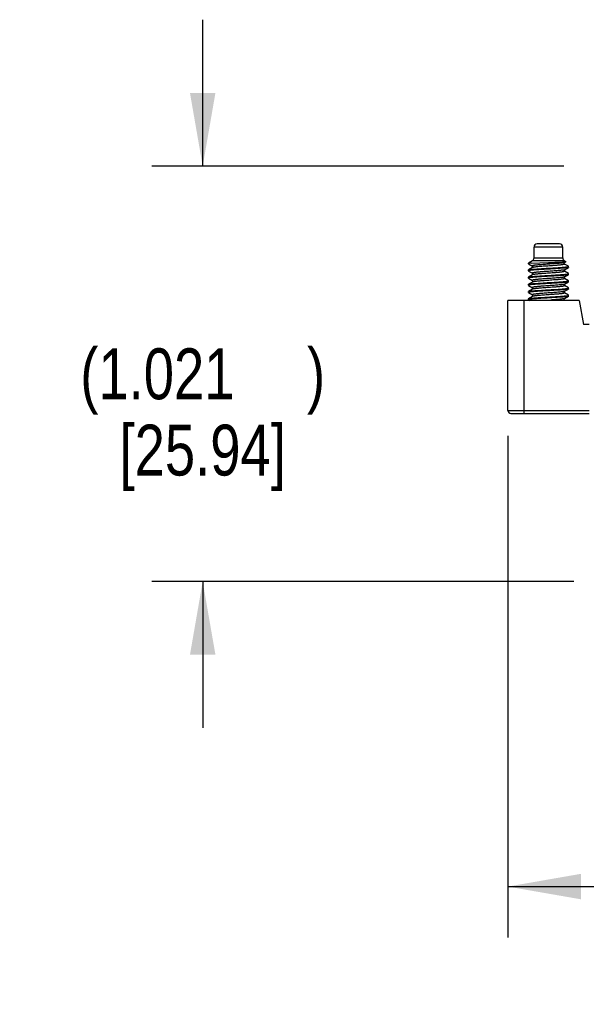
# Model space of a CAD drawing. Header units: inches. Extents: x 0.2 to 16.8, y 0.1 to 10.8.
# Tile 5 of 28: x 5.3 to 6.7, y 7 to 9.4. Entities that reach past the tile are written whole.
import ezdxf

# ---------------------------------------------------------------- set-up
doc = ezdxf.new("R2010")
doc.units = ezdxf.units.IN
doc.header["$LTSCALE"] = 0.935
doc.header["$MEASUREMENT"] = 0
doc.layers.get('0').update_dxf_attribs({"linetype": 'CONTINUOUS'})
doc.layers.add('DIMENSIONS', color=7, linetype='CONTINUOUS')
doc.styles.get("Standard").update_dxf_attribs({"font": 'txt', "width": 0.8})
doc.dimstyles.new('DIMSTYLE_1', dxfattribs={"dimtxt": 0.125, "dimasz": 0.18, "dimexe": 0.125, "dimexo": 0.0625, "dimgap": 0.0625, "dimtad": 0, "dimtih": 1, "dimtoh": 1, "dimdec": 3, "dimzin": 4, "dimdsep": 46, "dimtxsty": 'STANDARD', "dimblk": '_FILLED', "dimblk1": '_FILLED', "dimblk2": '_FILLED', "dimcen": 0.09, "dimadec": 0, "dimazin": 0, "dimtp": 0.01, "dimtm": 0.01, "dimtfac": 1, "dimtdec": 3, "dimtofl": 0, "dimtmove": 0, "dimatfit": 3, "dimldrblk": '_FILLED', "dimfxl": 1, "dimtolj": 1, "dimtzin": 4, "dimarcsym": 0})

# ---------------------------------------------------------------- blocks, each defined once
blk = doc.blocks.new('_FILLED')
at = {"color": 0, "linetype": 'BYBLOCK'}
blk.add_solid([(0, 0), (-1, 0.174), (-1, -0.174)], dxfattribs=at)
blk = doc.blocks.new('*D4')
at = {"layer": 'DIMENSIONS', "color": 2, "linetype": 'CONTINUOUS'}
for p, q in [((6.5058, 8.427), (6.5058, 7.1938)), ((8.9058, 8.427), (8.9058, 7.1938)), ((6.5058, 7.3188), (7.1933, 7.3188)), ((8.9058, 7.3188), (8.2183, 7.3188))]:
    blk.add_line(p, q, dxfattribs=at)
at = {"layer": 'DIMENSIONS', "color": 2, "linetype": 'CONTINUOUS', "xscale": 0.18, "yscale": 0.18, "zscale": 0.18, "rotation": 180}
blk.add_blockref('_FILLED', (6.5058, 7.3188), dxfattribs=at)
at = {"layer": 'DIMENSIONS', "color": 2, "linetype": 'CONTINUOUS', "xscale": 0.18, "yscale": 0.18, "zscale": 0.18}
blk.add_blockref('_FILLED', (8.9058, 7.3188), dxfattribs=at)
at = {"layer": 'DIMENSIONS', "color": 2, "linetype": 'CONTINUOUS', "insert": (7.7058, 7.3813), "char_height": 0.125, "width": 0.9, "attachment_point": 2, "line_spacing_factor": 0.9}
blk.add_mtext('(2.400{\\Ftxt.shx;\\W1.600000;\\H0.125000; })\\P[60.96]', dxfattribs=at)
blk = doc.blocks.new('*D5')
at = {"layer": 'DIMENSIONS', "color": 2, "linetype": 'CONTINUOUS'}
for p, q in [((5.7558, 9.0899), (5.7558, 9.4499)), ((6.6433, 9.0899), (5.6308, 9.0899)), ((6.6685, 8.0688), (5.6308, 8.0688)), ((5.7558, 8.0688), (5.7558, 7.7088))]:
    blk.add_line(p, q, dxfattribs=at)
at = {"layer": 'DIMENSIONS', "color": 2, "linetype": 'CONTINUOUS', "xscale": 0.18, "yscale": 0.18, "zscale": 0.18}
for p, rotation in [((5.7558, 9.0899), 270), ((5.7558, 8.0688), 90)]:
    blk.add_blockref('_FILLED', p, dxfattribs=dict(at, rotation=rotation))
at = {"layer": 'DIMENSIONS', "color": 2, "linetype": 'CONTINUOUS', "insert": (5.7558, 8.6419), "char_height": 0.125, "width": 0.9, "attachment_point": 2, "line_spacing_factor": 0.9}
blk.add_mtext('(1.021{\\Ftxt.shx;\\W1.600000;\\H0.125000; })\\P[25.94]', dxfattribs=at)

msp = doc.modelspace()

# ---------------------------------------------------------------- linework, layer by layer
at = {"color": 7, "linetype": 'CONTINUOUS'}
for p, q in [((6.5704, 8.8641), (6.5704, 8.891)), ((6.6413, 8.891), (6.5704, 8.891)), ((6.6334, 8.8989), (6.5783, 8.8989)), ((6.6413, 8.8641), (6.6413, 8.891)), ((6.5704, 8.8641), (6.6413, 8.8641)), ((6.5665, 8.8573), (6.5566, 8.8516)), ((6.5566, 8.8501), (6.5566, 8.8516)), ((6.5636, 8.8516), (6.5566, 8.8516)), ((6.5566, 8.8501), (6.5569, 8.8498)), ((6.5569, 8.8498), (6.5665, 8.8442)), ((6.5665, 8.8404), (6.5569, 8.8348)), ((6.5636, 8.8516), (6.5585, 8.8508)), ((6.5636, 8.8516), (6.6058, 8.853)), ((6.6452, 8.8573), (6.5665, 8.8573)), ((6.5669, 8.8406), (6.5665, 8.8404)), ((6.6452, 8.8353), (6.6424, 8.8345)), ((6.6448, 8.8527), (6.6452, 8.853)), ((6.6449, 8.8351), (6.6452, 8.8353)), ((6.6452, 8.8573), (6.6487, 8.8552)), ((6.6452, 8.853), (6.6487, 8.8551)), ((6.6452, 8.853), (6.6452, 8.853)), ((6.6548, 8.8437), (6.6452, 8.8493)), ((6.6452, 8.8353), (6.6548, 8.8409)), ((6.6456, 8.8546), (6.6486, 8.855)), ((6.6486, 8.855), (6.6487, 8.8551)), ((6.6487, 8.8551), (6.6487, 8.8552)), ((6.6506, 8.8422), (6.6546, 8.843)), ((6.6546, 8.843), (6.6551, 8.8434)), ((6.6548, 8.8409), (6.6546, 8.8408)), ((6.6551, 8.8434), (6.6548, 8.8437)), ((6.6551, 8.8412), (6.6548, 8.8409)), ((6.6551, 8.8412), (6.6551, 8.8434)), ((6.5566, 8.8346), (6.5569, 8.8348)), ((6.5566, 8.8323), (6.5566, 8.8346)), ((6.5571, 8.8327), (6.5566, 8.8323)), ((6.5566, 8.8323), (6.5569, 8.8321)), ((6.5566, 8.8168), (6.5569, 8.8171)), ((6.5566, 8.8146), (6.5566, 8.8168)), ((6.5571, 8.815), (6.5566, 8.8146)), ((6.5566, 8.8146), (6.5569, 8.8143)), ((6.5569, 8.8348), (6.5571, 8.835)), ((6.5569, 8.8321), (6.5665, 8.8265)), ((6.5665, 8.8227), (6.5569, 8.8171)), ((6.5569, 8.8171), (6.5571, 8.8172)), ((6.5569, 8.8144), (6.5665, 8.8087)), ((6.5611, 8.8336), (6.5571, 8.8327)), ((6.5611, 8.8158), (6.5571, 8.815)), ((6.5667, 8.8228), (6.5665, 8.8227)), ((6.6448, 8.8173), (6.6452, 8.8176)), ((6.6548, 8.826), (6.6452, 8.8316)), ((6.6452, 8.8176), (6.6548, 8.8232)), ((6.6452, 8.8176), (6.6452, 8.8176)), ((6.6548, 8.8083), (6.6452, 8.8139)), ((6.6506, 8.8245), (6.6546, 8.8253)), ((6.6546, 8.8253), (6.6551, 8.8257)), ((6.6548, 8.8232), (6.6546, 8.8231)), ((6.6551, 8.8257), (6.6548, 8.826)), ((6.6551, 8.8235), (6.6548, 8.8232)), ((6.6551, 8.8235), (6.6551, 8.8257)), ((6.5566, 8.7991), (6.5569, 8.7994)), ((6.5566, 8.7969), (6.5566, 8.7991)), ((6.5571, 8.7973), (6.5566, 8.7969)), ((6.5566, 8.7969), (6.5569, 8.7966)), ((6.5665, 8.805), (6.5569, 8.7994)), ((6.5569, 8.7994), (6.5571, 8.7995)), ((6.5569, 8.7966), (6.5665, 8.791)), ((6.5665, 8.7873), (6.5569, 8.7817)), ((6.5611, 8.7981), (6.5571, 8.7973)), ((6.5665, 8.8087), (6.5665, 8.8087)), ((6.5667, 8.7874), (6.5665, 8.7873)), ((6.6452, 8.7999), (6.6424, 8.7991)), ((6.6449, 8.7997), (6.6452, 8.7999)), ((6.6452, 8.7999), (6.6548, 8.8055)), ((6.6452, 8.7999), (6.6452, 8.7999)), ((6.6548, 8.7905), (6.6452, 8.7961)), ((6.6452, 8.7822), (6.6548, 8.7878)), ((6.6506, 8.8068), (6.6546, 8.8076)), ((6.6506, 8.7891), (6.6546, 8.7899)), ((6.6546, 8.8076), (6.6551, 8.808)), ((6.6548, 8.8055), (6.6546, 8.8054)), ((6.6546, 8.7899), (6.6551, 8.7903)), ((6.6548, 8.7878), (6.6546, 8.7876)), ((6.6551, 8.808), (6.6548, 8.8083)), ((6.6551, 8.8058), (6.6548, 8.8055)), ((6.6551, 8.7903), (6.6548, 8.7905)), ((6.6551, 8.7881), (6.6548, 8.7878)), ((6.6551, 8.8058), (6.6551, 8.808)), ((6.6551, 8.7881), (6.6551, 8.7903)), ((6.5566, 8.7814), (6.5569, 8.7817)), ((6.5566, 8.7792), (6.5566, 8.7814)), ((6.5571, 8.7796), (6.5566, 8.7792)), ((6.5566, 8.7792), (6.5569, 8.7789)), ((6.5566, 8.7637), (6.5569, 8.764)), ((6.5566, 8.7615), (6.5566, 8.7637)), ((6.5569, 8.7817), (6.5571, 8.7818)), ((6.5569, 8.7789), (6.5665, 8.7733)), ((6.5665, 8.7696), (6.5569, 8.764)), ((6.5569, 8.764), (6.5571, 8.7641)), ((6.5611, 8.7804), (6.5571, 8.7796)), ((6.5631, 8.7629), (6.5582, 8.7622)), ((6.5668, 8.7697), (6.5665, 8.7696)), ((6.6452, 8.7644), (6.6424, 8.7637)), ((6.6448, 8.7641), (6.6452, 8.7644)), ((6.645, 8.7821), (6.6452, 8.7822)), ((6.6548, 8.7728), (6.6452, 8.7784)), ((6.6452, 8.7645), (6.6548, 8.7701)), ((6.6452, 8.7645), (6.6452, 8.7644)), ((6.6506, 8.7713), (6.6546, 8.7721)), ((6.6546, 8.7721), (6.6551, 8.7725)), ((6.6548, 8.7701), (6.6546, 8.7699)), ((6.6551, 8.7725), (6.6548, 8.7728)), ((6.6551, 8.7703), (6.6548, 8.7701)), ((6.6551, 8.7703), (6.6551, 8.7725)), ((6.5058, 8.4895), (6.5058, 8.7592)), ((6.6817, 8.7592), (6.5058, 8.7592)), ((6.5452, 8.7592), (6.5452, 8.4817)), ((6.5566, 8.7615), (6.5569, 8.7612)), ((6.5569, 8.7612), (6.5596, 8.7596)), ((6.5582, 8.7622), (6.5575, 8.762)), ((6.612, 8.7608), (6.5901, 8.7592)), ((6.6477, 8.7592), (6.6452, 8.7607)), ((6.6817, 8.7592), (6.6921, 8.7002)), ((6.7058, 8.7002), (6.6921, 8.7002)), ((6.5058, 8.4895), (6.7058, 8.4895)), ((6.5137, 8.4817), (6.7058, 8.4817))]:
    msp.add_line(p, q, dxfattribs=at)
for points in [[(6.5665, 8.8442), (6.5667, 8.8441), (6.5674, 8.8429), (6.5673, 8.8413), (6.5666, 8.8405), (6.5665, 8.8404)], [(6.6452, 8.8493), (6.6447, 8.8497), (6.6442, 8.8511), (6.6448, 8.8527)], [(6.6452, 8.8316), (6.6447, 8.832), (6.6442, 8.8335), (6.6449, 8.8351)], [(6.5665, 8.8265), (6.5669, 8.8261), (6.5675, 8.8248), (6.5671, 8.8234), (6.5666, 8.8227), (6.5665, 8.8227)], [(6.6452, 8.8139), (6.6449, 8.8141), (6.6442, 8.8155), (6.6447, 8.8172), (6.6448, 8.8173)], [(6.5665, 8.8087), (6.567, 8.8083), (6.5675, 8.8066), (6.5668, 8.8052), (6.5665, 8.805)], [(6.5665, 8.791), (6.5669, 8.7907), (6.5675, 8.7895), (6.5672, 8.788), (6.5666, 8.7873), (6.5665, 8.7873)], [(6.6452, 8.7961), (6.6451, 8.7962), (6.6446, 8.7968), (6.6442, 8.7982), (6.6449, 8.7997)], [(6.5665, 8.7733), (6.567, 8.7729), (6.5675, 8.7716), (6.5671, 8.7702), (6.5667, 8.7697)], [(6.5667, 8.7697), (6.5666, 8.7696), (6.5665, 8.7696)], [(6.6452, 8.7607), (6.6446, 8.7612), (6.6442, 8.7627), (6.6448, 8.7641)], [(6.6452, 8.7784), (6.6445, 8.7791), (6.6443, 8.7808), (6.645, 8.782), (6.645, 8.7821)]]:
    msp.add_lwpolyline(points, dxfattribs=at)
for centre, start, end in [((6.5783, 8.891), 90, 180), ((6.6334, 8.891), 0, 90), ((6.5625, 8.8641), 300, 360), ((6.6492, 8.8641), 180, 240), ((6.5137, 8.4895), 180, 270)]:
    msp.add_arc(centre, 0.00787, start, end, dxfattribs=at)
for points, knots in [([(6.5585, 8.8508), (6.5582, 8.8508), (6.5578, 8.8507), (6.5574, 8.8506), (6.5571, 8.8505), (6.5569, 8.8504), (6.5568, 8.8503), (6.5567, 8.8502), (6.5566, 8.8501), (6.5566, 8.8501)], [0, 0, 0, 0, 0.40053, 0.560958, 0.695171, 0.803786, 0.888102, 0.951092, 1, 1, 1, 1]), ([(6.5571, 8.835), (6.5573, 8.835), (6.5575, 8.8351), (6.558, 8.8352), (6.5585, 8.8353), (6.5595, 8.8355), (6.5608, 8.8357), (6.5628, 8.836), (6.565, 8.8362), (6.5676, 8.8365), (6.5705, 8.8367), (6.5749, 8.8371), (6.581, 8.8375), (6.5888, 8.838), (6.5972, 8.8385), (6.6029, 8.8388), (6.6058, 8.839)], [0, 0, 0, 0, 0.007816, 0.017514, 0.0291, 0.042566, 0.075071, 0.114863, 0.161633, 0.215012, 0.274616, 0.339972, 0.485753, 0.647817, 0.821217, 1, 1, 1, 1]), ([(6.6058, 8.8368), (6.6012, 8.8365), (6.5944, 8.8361), (6.5855, 8.8356), (6.5794, 8.8352), (6.5738, 8.8348), (6.5689, 8.8344), (6.5647, 8.834), (6.5622, 8.8337), (6.5611, 8.8336)], [0, 0, 0, 0, 0.309414, 0.456293, 0.593843, 0.719362, 0.830354, 0.924501, 1, 1, 1, 1]), ([(6.642, 8.8522), (6.6414, 8.8521), (6.6403, 8.8519), (6.6376, 8.8516), (6.6337, 8.8511), (6.6284, 8.8507), (6.6224, 8.8502), (6.6159, 8.8497), (6.609, 8.8492), (6.6021, 8.8487), (6.5953, 8.8482), (6.5897, 8.8478), (6.5855, 8.8474), (6.5826, 8.8472), (6.5799, 8.8469), (6.5773, 8.8467), (6.575, 8.8464), (6.573, 8.8462), (6.5711, 8.846), (6.5698, 8.8457), (6.5689, 8.8456), (6.5683, 8.8454), (6.5678, 8.8453), (6.5673, 8.8452), (6.5669, 8.8451), (6.5666, 8.8449), (6.5665, 8.8448), (6.5663, 8.8447), (6.5663, 8.8447), (6.5662, 8.8446), (6.5662, 8.8445), (6.5662, 8.8444), (6.5663, 8.8444), (6.5664, 8.8443), (6.5665, 8.8442), (6.5665, 8.8442)], [0, 0, 0, 0, 0.02093, 0.045336, 0.103951, 0.17406, 0.253409, 0.339632, 0.429988, 0.521636, 0.611748, 0.697519, 0.737904, 0.776198, 0.812129, 0.845427, 0.875821, 0.903046, 0.926888, 0.947215, 0.956023, 0.96391, 0.970862, 0.976871, 0.981932, 0.986051, 0.98926, 0.99055, 0.991656, 0.993442, 0.994257, 0.995113, 0.996076, 0.997194, 1, 1, 1, 1]), ([(6.6452, 8.8493), (6.6452, 8.8493), (6.6453, 8.8492), (6.6454, 8.8491), (6.6455, 8.849), (6.6455, 8.849), (6.6455, 8.8489), (6.6454, 8.8488), (6.6454, 8.8487), (6.6452, 8.8486), (6.6449, 8.8485), (6.6446, 8.8483), (6.6441, 8.8482), (6.6436, 8.8481), (6.6429, 8.8479), (6.6422, 8.8478), (6.6414, 8.8477), (6.6406, 8.8475), (6.6392, 8.8473), (6.6374, 8.8471), (6.6349, 8.8468), (6.6322, 8.8466), (6.6293, 8.8463), (6.6261, 8.846), (6.6228, 8.8458), (6.618, 8.8454), (6.6119, 8.8449), (6.6044, 8.8444), (6.5969, 8.8439), (6.5898, 8.8434), (6.5832, 8.8428), (6.5783, 8.8424), (6.5748, 8.842), (6.5726, 8.8417), (6.5707, 8.8415), (6.5691, 8.8412), (6.568, 8.841), (6.5673, 8.8408), (6.567, 8.8407), (6.5669, 8.8406)], [0, 0, 0, 0, 0.002906, 0.004041, 0.005011, 0.00588, 0.006738, 0.007673, 0.008759, 0.011546, 0.015302, 0.020105, 0.025989, 0.032954, 0.040988, 0.050073, 0.06019, 0.071319, 0.083437, 0.110554, 0.14135, 0.175538, 0.21277, 0.2527, 0.294975, 0.339237, 0.432032, 0.527612, 0.622491, 0.713217, 0.79638, 0.869015, 0.900551, 0.928464, 0.952512, 0.972538, 0.988401, 0.994737, 1, 1, 1, 1]), ([(6.6058, 8.853), (6.61, 8.8532), (6.6162, 8.8533), (6.6242, 8.8536), (6.6297, 8.8538), (6.6346, 8.854), (6.6389, 8.8542), (6.6425, 8.8544), (6.6447, 8.8545), (6.6456, 8.8546)], [0, 0, 0, 0, 0.316071, 0.464719, 0.603001, 0.728177, 0.837633, 0.928904, 1, 1, 1, 1]), ([(6.6058, 8.839), (6.6105, 8.8393), (6.6173, 8.8396), (6.6262, 8.8402), (6.6323, 8.8406), (6.6379, 8.841), (6.6428, 8.8414), (6.647, 8.8418), (6.6495, 8.8421), (6.6506, 8.8422)], [0, 0, 0, 0, 0.309431, 0.456317, 0.59387, 0.71939, 0.830377, 0.924515, 1, 1, 1, 1]), ([(6.6546, 8.8408), (6.6544, 8.8408), (6.6542, 8.8407), (6.6537, 8.8405), (6.6532, 8.8404), (6.6522, 8.8402), (6.6509, 8.84), (6.6489, 8.8398), (6.6467, 8.8395), (6.6441, 8.8393), (6.6412, 8.839), (6.6368, 8.8387), (6.6307, 8.8383), (6.6229, 8.8378), (6.6145, 8.8373), (6.6088, 8.8369), (6.6058, 8.8368)], [0, 0, 0, 0, 0.007793, 0.01747, 0.029037, 0.042484, 0.074957, 0.114724, 0.161477, 0.214844, 0.274444, 0.339802, 0.485603, 0.647706, 0.821158, 1, 1, 1, 1]), ([(6.6452, 8.853), (6.6451, 8.853), (6.6449, 8.8529), (6.6445, 8.8528), (6.6439, 8.8526), (6.643, 8.8524), (6.6423, 8.8523), (6.642, 8.8522)], [0, 0, 0, 0, 0.071076, 0.157256, 0.376329, 0.657691, 1, 1, 1, 1]), ([(6.5571, 8.8172), (6.5573, 8.8173), (6.5575, 8.8174), (6.558, 8.8175), (6.5585, 8.8176), (6.5595, 8.8178), (6.5608, 8.818), (6.5628, 8.8183), (6.565, 8.8185), (6.5676, 8.8188), (6.5705, 8.819), (6.5749, 8.8194), (6.581, 8.8198), (6.5888, 8.8203), (6.5972, 8.8208), (6.6029, 8.8211), (6.6058, 8.8213)], [0, 0, 0, 0, 0.007816, 0.017515, 0.029102, 0.042568, 0.075073, 0.114866, 0.161636, 0.215015, 0.274619, 0.339975, 0.485756, 0.647819, 0.821218, 1, 1, 1, 1]), ([(6.6058, 8.8191), (6.6012, 8.8188), (6.5944, 8.8184), (6.5855, 8.8179), (6.5794, 8.8175), (6.5738, 8.8171), (6.5689, 8.8167), (6.5647, 8.8163), (6.5622, 8.816), (6.5611, 8.8158)], [0, 0, 0, 0, 0.30941, 0.456288, 0.593837, 0.719356, 0.830349, 0.924498, 1, 1, 1, 1]), ([(6.6424, 8.8345), (6.6419, 8.8345), (6.6408, 8.8343), (6.639, 8.834), (6.6369, 8.8338), (6.6337, 8.8334), (6.6291, 8.833), (6.6232, 8.8325), (6.6166, 8.832), (6.6097, 8.8315), (6.6027, 8.831), (6.5958, 8.8305), (6.5902, 8.8301), (6.5859, 8.8298), (6.5829, 8.8295), (6.5802, 8.8293), (6.5776, 8.829), (6.5752, 8.8288), (6.5731, 8.8285), (6.5713, 8.8283), (6.5699, 8.828), (6.5689, 8.8279), (6.5683, 8.8277), (6.5678, 8.8276), (6.5673, 8.8275), (6.567, 8.8274), (6.5667, 8.8272), (6.5665, 8.8271), (6.5663, 8.827), (6.5663, 8.827), (6.5662, 8.8269), (6.5662, 8.8268), (6.5662, 8.8267), (6.5663, 8.8266), (6.5664, 8.8266), (6.5665, 8.8265), (6.5665, 8.8265)], [0, 0, 0, 0, 0.019932, 0.043464, 0.070395, 0.100515, 0.16946, 0.248169, 0.334054, 0.424455, 0.516482, 0.607167, 0.693644, 0.734457, 0.773204, 0.809552, 0.843218, 0.87397, 0.901579, 0.92582, 0.946472, 0.955399, 0.963382, 0.970416, 0.9765, 0.981635, 0.985833, 0.989122, 0.990449, 0.991584, 0.993404, 0.994222, 0.995077, 0.996042, 0.997166, 1, 1, 1, 1]), ([(6.6419, 8.8168), (6.6414, 8.8167), (6.6403, 8.8165), (6.6384, 8.8162), (6.6363, 8.816), (6.633, 8.8156), (6.6284, 8.8152), (6.6224, 8.8147), (6.6159, 8.8142), (6.609, 8.8137), (6.6021, 8.8133), (6.5952, 8.8128), (6.5897, 8.8123), (6.5855, 8.812), (6.5826, 8.8118), (6.5799, 8.8115), (6.5773, 8.8113), (6.575, 8.811), (6.5729, 8.8108), (6.5711, 8.8105), (6.5698, 8.8103), (6.5689, 8.8101), (6.5683, 8.81), (6.5678, 8.8099), (6.5673, 8.8098), (6.5669, 8.8096), (6.5667, 8.8095), (6.5665, 8.8094), (6.5663, 8.8093), (6.5663, 8.8092), (6.5662, 8.8091), (6.5662, 8.8091), (6.5662, 8.809), (6.5663, 8.8089), (6.5664, 8.8088), (6.5665, 8.8088), (6.5665, 8.8087)], [0, 0, 0, 0, 0.020948, 0.045417, 0.073233, 0.104148, 0.174259, 0.253673, 0.339922, 0.430259, 0.521909, 0.612021, 0.697732, 0.738094, 0.776394, 0.812333, 0.845617, 0.875957, 0.903134, 0.92698, 0.94733, 0.956146, 0.96403, 0.970968, 0.976946, 0.981973, 0.986069, 0.989271, 0.990562, 0.99167, 0.993463, 0.994278, 0.995131, 0.996089, 0.997202, 1, 1, 1, 1]), ([(6.6452, 8.8139), (6.6452, 8.8138), (6.6453, 8.8138), (6.6454, 8.8137), (6.6455, 8.8136), (6.6455, 8.8135), (6.6455, 8.8134), (6.6454, 8.8134), (6.6453, 8.8133), (6.6452, 8.8132), (6.6449, 8.813), (6.6445, 8.8129), (6.644, 8.8127), (6.6434, 8.8126), (6.6428, 8.8125), (6.6421, 8.8123), (6.6412, 8.8122), (6.6403, 8.8121), (6.6389, 8.8119), (6.637, 8.8116), (6.6345, 8.8114), (6.6317, 8.8111), (6.6286, 8.8108), (6.6253, 8.8105), (6.6219, 8.8103), (6.617, 8.8099), (6.6107, 8.8094), (6.603, 8.8089), (6.5955, 8.8083), (6.5894, 8.8079), (6.5848, 8.8075), (6.5816, 8.8072), (6.5787, 8.807), (6.576, 8.8067), (6.5736, 8.8064), (6.5715, 8.8061), (6.5698, 8.8059), (6.5685, 8.8056), (6.5677, 8.8054), (6.5672, 8.8053), (6.5668, 8.8052), (6.5666, 8.8051), (6.5665, 8.805)], [0, 0, 0, 0, 0.00294, 0.004083, 0.005058, 0.005935, 0.006809, 0.007777, 0.008911, 0.011847, 0.015813, 0.020865, 0.027018, 0.034271, 0.042615, 0.052039, 0.062528, 0.074066, 0.086635, 0.114769, 0.146634, 0.181901, 0.220239, 0.261316, 0.304757, 0.350123, 0.444846, 0.541903, 0.637616, 0.728278, 0.770627, 0.810468, 0.847419, 0.881095, 0.911163, 0.937389, 0.959559, 0.977469, 0.98477, 0.990948, 0.996014, 1, 1, 1, 1]), ([(6.6452, 8.8316), (6.6452, 8.8315), (6.6453, 8.8315), (6.6454, 8.8314), (6.6455, 8.8313), (6.6455, 8.8312), (6.6455, 8.8312), (6.6454, 8.8311), (6.6453, 8.831), (6.6452, 8.8309), (6.6449, 8.8307), (6.6445, 8.8306), (6.644, 8.8305), (6.6435, 8.8303), (6.6429, 8.8302), (6.6421, 8.8301), (6.6413, 8.8299), (6.6404, 8.8298), (6.6391, 8.8296), (6.6372, 8.8294), (6.6347, 8.8291), (6.6319, 8.8288), (6.6289, 8.8286), (6.6257, 8.8283), (6.6223, 8.828), (6.6175, 8.8276), (6.6112, 8.8272), (6.6036, 8.8266), (6.5961, 8.8261), (6.589, 8.8256), (6.5834, 8.8251), (6.5793, 8.8247), (6.5766, 8.8245), (6.5742, 8.8242), (6.572, 8.8239), (6.5702, 8.8237), (6.5689, 8.8234), (6.568, 8.8232), (6.5675, 8.8231), (6.5671, 8.823), (6.5668, 8.8229), (6.5667, 8.8228)], [0, 0, 0, 0, 0.002915, 0.004044, 0.005007, 0.005876, 0.006745, 0.007709, 0.008836, 0.011733, 0.015619, 0.020556, 0.026569, 0.033668, 0.041854, 0.051124, 0.061463, 0.072841, 0.085228, 0.112902, 0.144228, 0.178946, 0.216773, 0.257329, 0.300213, 0.345021, 0.438782, 0.535128, 0.630403, 0.721056, 0.803743, 0.841073, 0.875268, 0.906044, 0.933122, 0.956226, 0.97512, 0.982957, 0.989715, 0.995392, 1, 1, 1, 1]), ([(6.6058, 8.8213), (6.6105, 8.8215), (6.6173, 8.8219), (6.6262, 8.8225), (6.6323, 8.8229), (6.6379, 8.8233), (6.6428, 8.8237), (6.647, 8.824), (6.6495, 8.8243), (6.6506, 8.8245)], [0, 0, 0, 0, 0.309411, 0.456289, 0.593838, 0.719358, 0.83035, 0.924498, 1, 1, 1, 1]), ([(6.6546, 8.8231), (6.6544, 8.823), (6.6542, 8.8229), (6.6537, 8.8228), (6.6532, 8.8227), (6.6522, 8.8225), (6.6509, 8.8223), (6.6489, 8.8221), (6.6467, 8.8218), (6.6441, 8.8216), (6.6412, 8.8213), (6.6368, 8.821), (6.6307, 8.8205), (6.6229, 8.82), (6.6145, 8.8196), (6.6088, 8.8192), (6.6058, 8.8191)], [0, 0, 0, 0, 0.007816, 0.017515, 0.029101, 0.042567, 0.075073, 0.114865, 0.161636, 0.215014, 0.274619, 0.339975, 0.485755, 0.647819, 0.821218, 1, 1, 1, 1]), ([(6.6452, 8.8176), (6.6451, 8.8176), (6.6449, 8.8175), (6.6445, 8.8173), (6.6439, 8.8171), (6.643, 8.8169), (6.6423, 8.8168), (6.6419, 8.8168)], [0, 0, 0, 0, 0.071386, 0.157932, 0.377236, 0.658209, 1, 1, 1, 1]), ([(6.5571, 8.7995), (6.5573, 8.7996), (6.5575, 8.7997), (6.558, 8.7998), (6.5585, 8.7999), (6.5595, 8.8001), (6.5608, 8.8003), (6.5628, 8.8006), (6.565, 8.8008), (6.5676, 8.8011), (6.5705, 8.8013), (6.5749, 8.8016), (6.581, 8.8021), (6.5888, 8.8026), (6.5972, 8.8031), (6.6029, 8.8034), (6.6058, 8.8036)], [0, 0, 0, 0, 0.007816, 0.017515, 0.029102, 0.042568, 0.075074, 0.114866, 0.161637, 0.215015, 0.27462, 0.339976, 0.485756, 0.647819, 0.821218, 1, 1, 1, 1]), ([(6.6058, 8.8013), (6.6012, 8.8011), (6.5944, 8.8007), (6.5855, 8.8001), (6.5794, 8.7997), (6.5738, 8.7993), (6.5689, 8.799), (6.5647, 8.7986), (6.5622, 8.7983), (6.5611, 8.7981)], [0, 0, 0, 0, 0.309407, 0.456283, 0.593831, 0.719351, 0.830344, 0.924495, 1, 1, 1, 1]), ([(6.6424, 8.7991), (6.6419, 8.799), (6.6408, 8.7988), (6.639, 8.7986), (6.6369, 8.7983), (6.6337, 8.798), (6.6291, 8.7976), (6.6231, 8.7971), (6.6166, 8.7966), (6.6097, 8.7961), (6.6027, 8.7956), (6.5958, 8.7951), (6.5902, 8.7947), (6.5859, 8.7943), (6.5829, 8.7941), (6.5801, 8.7938), (6.5776, 8.7936), (6.5752, 8.7933), (6.5731, 8.7931), (6.5712, 8.7928), (6.5699, 8.7926), (6.5689, 8.7924), (6.5683, 8.7923), (6.5678, 8.7922), (6.5673, 8.7921), (6.567, 8.7919), (6.5667, 8.7918), (6.5665, 8.7917), (6.5663, 8.7916), (6.5663, 8.7915), (6.5662, 8.7914), (6.5662, 8.7913), (6.5662, 8.7913), (6.5663, 8.7912), (6.5664, 8.7911), (6.5665, 8.7911), (6.5665, 8.791)], [0, 0, 0, 0, 0.019979, 0.04352, 0.070456, 0.100614, 0.169665, 0.248369, 0.334281, 0.424699, 0.516697, 0.607355, 0.693833, 0.734625, 0.773323, 0.80964, 0.843312, 0.874079, 0.901681, 0.925867, 0.94647, 0.955396, 0.963388, 0.970438, 0.976538, 0.981684, 0.985884, 0.989163, 0.990479, 0.991604, 0.99341, 0.994227, 0.995085, 0.996051, 0.997175, 1, 1, 1, 1]), ([(6.6452, 8.7961), (6.6452, 8.7961), (6.6453, 8.796), (6.6454, 8.7959), (6.6455, 8.7959), (6.6455, 8.7958), (6.6455, 8.7957), (6.6454, 8.7957), (6.6453, 8.7956), (6.6452, 8.7954), (6.6449, 8.7953), (6.6445, 8.7952), (6.644, 8.795), (6.6435, 8.7949), (6.6428, 8.7948), (6.6421, 8.7946), (6.6413, 8.7945), (6.6404, 8.7944), (6.639, 8.7942), (6.6371, 8.7939), (6.6347, 8.7937), (6.6319, 8.7934), (6.6289, 8.7931), (6.6257, 8.7928), (6.6222, 8.7926), (6.6174, 8.7922), (6.6111, 8.7917), (6.6036, 8.7912), (6.596, 8.7907), (6.5889, 8.7901), (6.5833, 8.7897), (6.5792, 8.7893), (6.5765, 8.789), (6.5741, 8.7888), (6.5719, 8.7885), (6.5701, 8.7882), (6.5688, 8.788), (6.568, 8.7878), (6.5675, 8.7876), (6.567, 8.7875), (6.5668, 8.7874), (6.5667, 8.7874)], [0, 0, 0, 0, 0.0029, 0.004027, 0.004991, 0.005861, 0.006731, 0.007692, 0.008814, 0.011697, 0.015571, 0.020508, 0.026538, 0.033676, 0.041911, 0.051223, 0.061588, 0.072983, 0.085381, 0.113085, 0.144485, 0.179325, 0.217242, 0.257862, 0.300809, 0.345702, 0.439642, 0.536092, 0.631428, 0.722123, 0.804703, 0.841971, 0.876117, 0.906819, 0.933757, 0.956668, 0.97541, 0.983182, 0.989873, 0.995477, 1, 1, 1, 1]), ([(6.6058, 8.8036), (6.6105, 8.8038), (6.6173, 8.8042), (6.6262, 8.8047), (6.6323, 8.8051), (6.6379, 8.8055), (6.6428, 8.8059), (6.647, 8.8063), (6.6495, 8.8066), (6.6506, 8.8068)], [0, 0, 0, 0, 0.309413, 0.456291, 0.59384, 0.71936, 0.830352, 0.9245, 1, 1, 1, 1]), ([(6.6546, 8.8054), (6.6544, 8.8053), (6.6542, 8.8052), (6.6537, 8.8051), (6.6532, 8.805), (6.6522, 8.8048), (6.6509, 8.8046), (6.6489, 8.8043), (6.6467, 8.8041), (6.6441, 8.8038), (6.6412, 8.8036), (6.6368, 8.8032), (6.6307, 8.8028), (6.6229, 8.8023), (6.6145, 8.8018), (6.6088, 8.8015), (6.6058, 8.8013)], [0, 0, 0, 0, 0.007815, 0.017513, 0.029099, 0.042564, 0.075069, 0.11486, 0.16163, 0.215009, 0.274613, 0.339969, 0.48575, 0.647815, 0.821216, 1, 1, 1, 1]), ([(6.6058, 8.7858), (6.6105, 8.7861), (6.6173, 8.7865), (6.6262, 8.787), (6.6323, 8.7874), (6.6379, 8.7878), (6.6428, 8.7882), (6.647, 8.7886), (6.6495, 8.7889), (6.6506, 8.7891)], [0, 0, 0, 0, 0.309412, 0.45629, 0.593839, 0.719359, 0.830351, 0.924499, 1, 1, 1, 1]), ([(6.6546, 8.7876), (6.6544, 8.7876), (6.6542, 8.7875), (6.6537, 8.7874), (6.6532, 8.7873), (6.6522, 8.7871), (6.6509, 8.7869), (6.6489, 8.7866), (6.6467, 8.7864), (6.6441, 8.7861), (6.6412, 8.7859), (6.6368, 8.7855), (6.6307, 8.7851), (6.6229, 8.7846), (6.6145, 8.7841), (6.6088, 8.7838), (6.6058, 8.7836)], [0, 0, 0, 0, 0.007813, 0.017509, 0.029093, 0.042556, 0.075058, 0.114847, 0.161615, 0.214992, 0.274596, 0.339952, 0.485735, 0.647804, 0.82121, 1, 1, 1, 1]), ([(6.5571, 8.7818), (6.5573, 8.7819), (6.5575, 8.7819), (6.558, 8.7821), (6.5585, 8.7822), (6.5595, 8.7824), (6.5608, 8.7826), (6.5628, 8.7828), (6.565, 8.7831), (6.5676, 8.7833), (6.5705, 8.7836), (6.5749, 8.7839), (6.581, 8.7844), (6.5888, 8.7848), (6.5972, 8.7853), (6.6029, 8.7857), (6.6058, 8.7858)], [0, 0, 0, 0, 0.007816, 0.017515, 0.029102, 0.042568, 0.075074, 0.114867, 0.161637, 0.215016, 0.274621, 0.339976, 0.485757, 0.64782, 0.821218, 1, 1, 1, 1]), ([(6.5571, 8.7641), (6.5573, 8.7641), (6.5575, 8.7642), (6.558, 8.7644), (6.5585, 8.7645), (6.5595, 8.7647), (6.5608, 8.7649), (6.5628, 8.7651), (6.565, 8.7654), (6.5676, 8.7656), (6.5705, 8.7659), (6.5749, 8.7662), (6.581, 8.7666), (6.5888, 8.7671), (6.5972, 8.7676), (6.6029, 8.768), (6.6058, 8.7681)], [0, 0, 0, 0, 0.007817, 0.017518, 0.029106, 0.042573, 0.075081, 0.114875, 0.161647, 0.215027, 0.274632, 0.339988, 0.485767, 0.647828, 0.821222, 1, 1, 1, 1]), ([(6.6058, 8.7836), (6.6012, 8.7834), (6.5944, 8.783), (6.5855, 8.7824), (6.5794, 8.782), (6.5738, 8.7816), (6.5689, 8.7812), (6.5647, 8.7808), (6.5622, 8.7806), (6.5611, 8.7804)], [0, 0, 0, 0, 0.309404, 0.456279, 0.593827, 0.719347, 0.830341, 0.924493, 1, 1, 1, 1]), ([(6.6058, 8.7659), (6.6016, 8.7657), (6.5933, 8.7652), (6.5833, 8.7646), (6.5759, 8.7641), (6.5711, 8.7637), (6.5668, 8.7633), (6.5642, 8.7631), (6.5631, 8.7629)], [0, 0, 0, 0, 0.299374, 0.578141, 0.703694, 0.817135, 0.916453, 1, 1, 1, 1]), ([(6.6419, 8.7813), (6.6414, 8.7812), (6.6402, 8.781), (6.6376, 8.7807), (6.6337, 8.7803), (6.6284, 8.7798), (6.6224, 8.7793), (6.6158, 8.7788), (6.609, 8.7783), (6.602, 8.7778), (6.5952, 8.7773), (6.5897, 8.7769), (6.5855, 8.7766), (6.5826, 8.7763), (6.5798, 8.7761), (6.5773, 8.7758), (6.575, 8.7756), (6.5729, 8.7753), (6.5711, 8.7751), (6.5698, 8.7749), (6.5689, 8.7747), (6.5683, 8.7746), (6.5678, 8.7744), (6.5673, 8.7743), (6.5669, 8.7742), (6.5667, 8.7741), (6.5665, 8.774), (6.5663, 8.7739), (6.5663, 8.7738), (6.5662, 8.7737), (6.5662, 8.7736), (6.5662, 8.7736), (6.5663, 8.7735), (6.5664, 8.7734), (6.5665, 8.7733), (6.5665, 8.7733)], [0, 0, 0, 0, 0.021031, 0.045573, 0.104323, 0.174472, 0.253945, 0.34017, 0.430504, 0.52215, 0.612214, 0.697874, 0.738238, 0.776534, 0.812444, 0.845666, 0.875973, 0.90316, 0.927022, 0.947362, 0.956151, 0.964001, 0.970907, 0.976872, 0.9819, 0.986006, 0.989223, 0.990522, 0.991636, 0.993434, 0.994248, 0.995101, 0.996061, 0.99718, 1, 1, 1, 1]), ([(6.6452, 8.7784), (6.6453, 8.7784), (6.6453, 8.7783), (6.6454, 8.7782), (6.6455, 8.7782), (6.6455, 8.7781), (6.6455, 8.778), (6.6454, 8.7779), (6.6453, 8.7778), (6.6452, 8.7777), (6.6449, 8.7776), (6.6445, 8.7775), (6.6441, 8.7773), (6.6435, 8.7772), (6.6429, 8.7771), (6.6422, 8.7769), (6.6414, 8.7768), (6.6405, 8.7767), (6.6391, 8.7765), (6.6373, 8.7762), (6.6348, 8.776), (6.6321, 8.7757), (6.6291, 8.7754), (6.626, 8.7752), (6.6226, 8.7749), (6.6178, 8.7745), (6.6116, 8.7741), (6.6041, 8.7735), (6.5967, 8.773), (6.5895, 8.7725), (6.5839, 8.772), (6.5798, 8.7716), (6.5771, 8.7714), (6.5746, 8.7711), (6.5724, 8.7708), (6.5705, 8.7706), (6.569, 8.7703), (6.5679, 8.7701), (6.5672, 8.7699), (6.567, 8.7698), (6.5668, 8.7697)], [0, 0, 0, 0, 0.002889, 0.004013, 0.004973, 0.005838, 0.006702, 0.007659, 0.008779, 0.011654, 0.015509, 0.020402, 0.026357, 0.033377, 0.041463, 0.050609, 0.060808, 0.072043, 0.084285, 0.111653, 0.142641, 0.176974, 0.214374, 0.254515, 0.296997, 0.341416, 0.434431, 0.530195, 0.625145, 0.715742, 0.79873, 0.836384, 0.870976, 0.902225, 0.929876, 0.953678, 0.973389, 0.988834, 0.994949, 1, 1, 1, 1]), ([(6.6058, 8.7681), (6.6105, 8.7684), (6.6173, 8.7688), (6.6262, 8.7693), (6.6323, 8.7697), (6.6379, 8.7701), (6.6428, 8.7705), (6.647, 8.7709), (6.6495, 8.7712), (6.6506, 8.7713)], [0, 0, 0, 0, 0.309417, 0.456297, 0.593847, 0.719367, 0.830358, 0.924503, 1, 1, 1, 1]), ([(6.6546, 8.7699), (6.6544, 8.7699), (6.6542, 8.7698), (6.6537, 8.7697), (6.6532, 8.7695), (6.6522, 8.7694), (6.6509, 8.7692), (6.6489, 8.7689), (6.6467, 8.7687), (6.6441, 8.7684), (6.6412, 8.7682), (6.6368, 8.7678), (6.6307, 8.7674), (6.6229, 8.7669), (6.6145, 8.7664), (6.6088, 8.7661), (6.6058, 8.7659)], [0, 0, 0, 0, 0.007812, 0.017508, 0.029091, 0.042554, 0.075054, 0.114842, 0.16161, 0.214987, 0.274591, 0.339947, 0.48573, 0.6478, 0.821208, 1, 1, 1, 1]), ([(6.6424, 8.7637), (6.6416, 8.7635), (6.6399, 8.7633), (6.6372, 8.7629), (6.6339, 8.7626), (6.6287, 8.7621), (6.6213, 8.7615), (6.6153, 8.761), (6.612, 8.7608)], [0, 0, 0, 0, 0.074461, 0.16682, 0.275808, 0.399521, 0.683127, 1, 1, 1, 1]), ([(6.6452, 8.7822), (6.6451, 8.7821), (6.6449, 8.7821), (6.6446, 8.7819), (6.6439, 8.7817), (6.643, 8.7815), (6.6423, 8.7814), (6.6419, 8.7813)], [0, 0, 0, 0, 0.07077, 0.156727, 0.375245, 0.656437, 1, 1, 1, 1]), ([(6.5575, 8.762), (6.5573, 8.762), (6.5571, 8.7619), (6.5569, 8.7618), (6.5568, 8.7617), (6.5567, 8.7616), (6.5566, 8.7615), (6.5566, 8.7615), (6.5566, 8.7615)], [0, 0, 0, 0, 0.37709, 0.661393, 0.770919, 0.860973, 0.935186, 1, 1, 1, 1]), ([(6.6452, 8.7607), (6.6452, 8.7607), (6.6453, 8.7606), (6.6454, 8.7605), (6.6455, 8.7604), (6.6455, 8.7603), (6.6454, 8.7602), (6.6452, 8.76), (6.6451, 8.76), (6.6449, 8.7599), (6.6445, 8.7597), (6.6439, 8.7596), (6.6431, 8.7594), (6.6426, 8.7593), (6.6422, 8.7592)], [0, 0, 0, 0, 0.041733, 0.075125, 0.101901, 0.125333, 0.179471, 0.217464, 0.264509, 0.321265, 0.388044, 0.551928, 0.75612, 1, 1, 1, 1])]:
    msp.add_open_spline(points, degree=3, knots=knots, dxfattribs=at)

# ---------------------------------------------------------------- dimensions: what is measured, and where the dimension line sits
at = {"layer": 'DIMENSIONS', "color": 2, "linetype": 'CONTINUOUS'}
dim = msp.add_linear_dim(base=(5.7558, 9.0899), p1=(6.731, 8.0688), p2=(6.7058, 9.0899), angle=90, text='(<>)', dimstyle='DIMSTYLE_1', dxfattribs=at)
dim.commit()
dim.dimension.update_dxf_attribs({"geometry": '*D5', "text_midpoint": (5.7558, 8.4856), "dimtype": 160})
dim = msp.add_linear_dim(base=(8.9058, 7.3188), p1=(6.5058, 8.4895), p2=(8.9058, 8.4895), text='(<>)', dimstyle='DIMSTYLE_1', dxfattribs=at)
dim.commit()
dim.dimension.update_dxf_attribs({"geometry": '*D4', "text_midpoint": (7.7058, 7.2251), "dimtype": 160})

doc.saveas('drawing.dxf')
